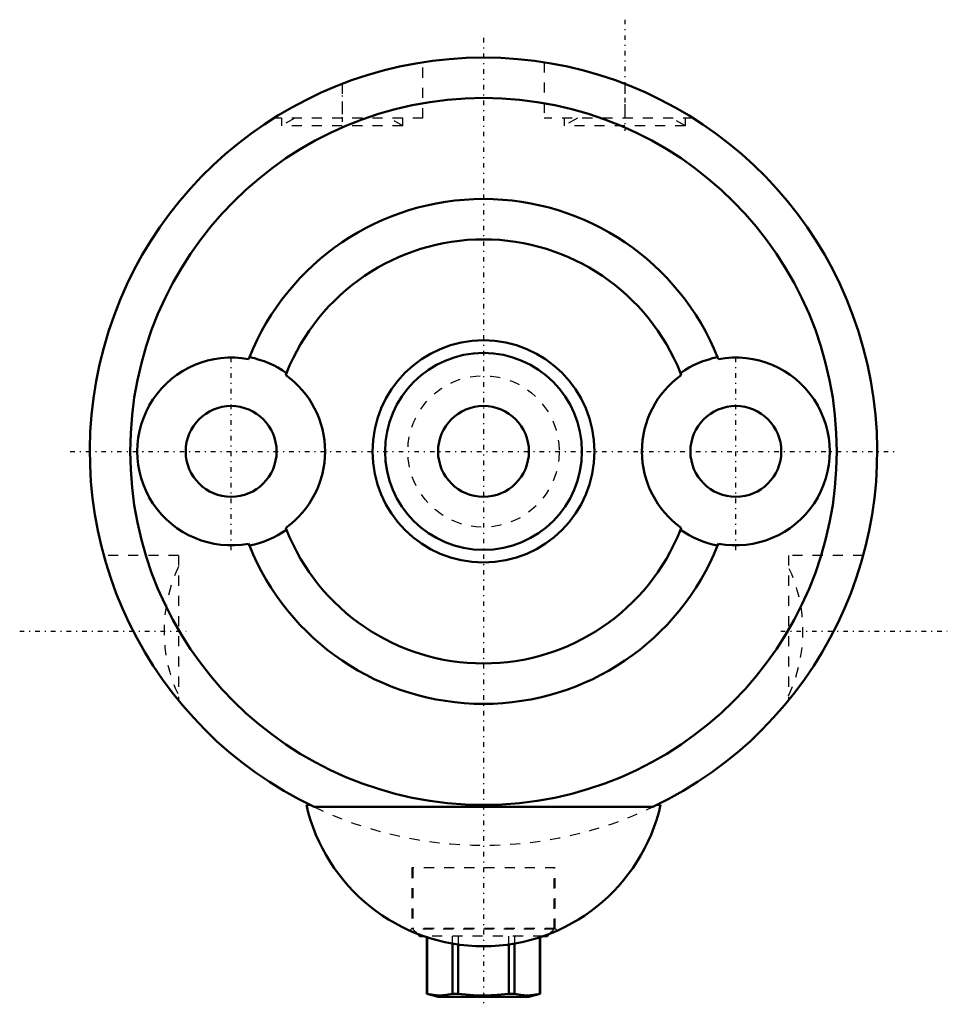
# Model space of a CAD drawing. Header units: millimetres. Extents: x -46 to 46, y -54.8 to 42.8.
import ezdxf

# ---------------------------------------------------------------- set-up
doc = ezdxf.new("R2010")
doc.units = ezdxf.units.MM
doc.linetypes.add('Center', pattern=[1.5, 0.45, -0.5, 0.05, -0.5])
doc.linetypes.add('Dashed', pattern=[2, 1, -1])
for name, color, linetype, lineweight in [('AM_0', 7, 'Continuous', 50), ('AM_7', 7, 'Center', 25), ('AM_9', 6, 'Dashed', 25)]:
    doc.layers.add(name, color=color, linetype=linetype, lineweight=lineweight)

msp = doc.modelspace()

# ---------------------------------------------------------------- linework, layer by layer
at = {"layer": 'AM_0'}
for p, q in [((-23.27, 9.138), (-23.195, 9.327)), ((23.195, 9.327), (23.27, 9.138)), ((-19.515, 7.757), (-19.59, 7.565)), ((19.59, 7.565), (19.515, 7.757)), ((-19.59, -7.565), (-19.515, -7.757)), ((19.515, -7.757), (19.59, -7.565)), ((-23.195, -9.327), (-23.27, -9.138)), ((23.27, -9.138), (23.195, -9.327)), ((-17.205, -35), (-17.55, -35)), ((17.55, -35), (17.205, -35)), ((-16.792, -35.2), (16.792, -35.2)), ((-6.512, -47.781), (-6.293, -48)), ((-5.916, -48), (-6.293, -48)), ((-5.6, -48.107), (-5.6, -53.705)), ((-5.591, -48.11), (-5.591, -53.705)), ((-3.069, -53.705), (-3.069, -48.736)), ((3.069, -48.736), (3.069, -53.705)), ((5.591, -53.705), (5.591, -48.11)), ((5.6, -53.705), (5.6, -48.107)), ((6.293, -48), (5.916, -48)), ((6.293, -48), (6.512, -47.781)), ((-2.522, -48.822), (-2.522, -53.705)), ((2.522, -53.705), (2.522, -48.822)), ((-5.591, -53.705), (-5.6, -53.705)), ((-5.6, -53.705), (-4.5, -54)), ((4.5, -54), (-4.5, -54)), ((-2.522, -53.705), (-3.069, -53.705)), ((3.069, -53.705), (2.522, -53.705)), ((4.5, -54), (5.6, -53.705)), ((5.6, -53.705), (5.591, -53.705))]:
    msp.add_line(p, q, dxfattribs=at)
for points in [[(-5.591, -53.705), (-4.968, -53.823), (-4.34, -53.866), (-3.705, -53.825), (-3.069, -53.705)], [(-2.522, -53.705), (-2.154, -53.747), (-0.996, -53.84), (0.169, -53.865), (1.346, -53.818), (2.522, -53.705)], [(3.069, -53.705), (3.693, -53.823), (4.32, -53.866), (4.956, -53.825), (5.591, -53.705)]]:
    msp.add_lwpolyline(points, dxfattribs=at)
for centre, radius in [((0, 0), 35), ((0, 0), 11), ((0, 0), 9.75), ((-25, 0), 4.5), ((0, 0), 4.5), ((25, 0), 4.5)]:
    msp.add_circle(centre, radius, dxfattribs=at)
for centre, radius, start, end in [((0, 0), 39, 295.50282, 244.49718), ((0, 0), 25, 21.90557, 158.09443), ((0, 0), 21, 21.67626, 158.32374), ((-25, 0), 9.3, 79.28056, 280.71944), ((-25, 0), 9.5, 54.73434, 79.04722), ((25, 0), 9.5, 100.95278, 125.26566), ((25, 0), 9.3, 259.28056, 100.71944), ((-25, 0), 9.3, 305.57012, 54.42988), ((25, 0), 9.3, 125.57012, 234.42988), ((-25, 0), 9.5, 280.95278, 305.26566), ((0, 0), 21, 201.67626, 338.32374), ((25, 0), 9.5, 234.73434, 259.04722), ((0, 0), 25, 201.90557, 338.09443), ((0, -31), 18, 192.83959, 347.16041)]:
    msp.add_arc(centre, radius, start, end, dxfattribs=at)
at = {"layer": 'AM_7'}
for p, q in [((14, 42.75), (14, 31.75)), ((0, 40.95), (0, -54.75)), ((-14, 36.188), (-14, 32.062)), ((-25, -9.765), (-25, 9.765)), ((25, -9.765), (25, 9.765)), ((-40.95, 0), (40.95, 0)), ((-45.95, -17.8), (-29.45, -17.8)), ((29.45, -17.8), (45.95, -17.8))]:
    msp.add_line(p, q, dxfattribs=at)
at = {"layer": 'AM_9'}
for p, q in [((-6, 33), (-6, 38.532)), ((6, 38.532), (6, 33)), ((-14, 36.401), (-14, 33)), ((14, 36.401), (14, 33)), ((-6, 33), (-20.785, 33)), ((-20, 33), (-20, 32.25)), ((-18.701, 33), (-20, 32.25)), ((-8, 32.25), (-20, 32.25)), ((-8, 32.25), (-9.299, 33)), ((-8, 32.25), (-8, 33)), ((20.785, 33), (6, 33)), ((9.299, 33), (8, 32.25)), ((8, 33), (8, 32.25)), ((20, 32.25), (8, 32.25)), ((20, 32.25), (18.701, 33)), ((20, 32.25), (20, 33)), ((-30.2, -10.3), (-37.609, -10.3)), ((-30.2, -10.3), (-30.2, -24.677)), ((37.609, -10.3), (30.2, -10.3)), ((30.2, -10.3), (30.2, -24.677)), ((7.1, -41.25), (-7.1, -41.25)), ((-7.1, -41.25), (-7.1, -47.25)), ((-7, -41.25), (-7, -47.293)), ((7, -47.293), (7, -41.25)), ((7.1, -47.25), (7.1, -41.25)), ((-7.1, -47.25), (-7.301, -47.451)), ((7.1, -47.25), (-7.1, -47.25)), ((-7, -47.293), (-6.512, -47.781)), ((7, -47.293), (-7, -47.293)), ((6.512, -47.781), (7, -47.293)), ((7.3, -47.45), (7.1, -47.25)), ((5.916, -48), (-5.916, -48)), ((-5.6, -48), (-5.6, -48.107)), ((-5.591, -48), (-5.591, -48.11)), ((-3.069, -48.736), (-3.069, -48)), ((-2.522, -48), (-2.522, -48.822)), ((2.522, -48.822), (2.522, -48)), ((3.069, -48), (3.069, -48.736)), ((5.591, -48.11), (5.591, -48)), ((5.6, -48.107), (5.6, -48))]:
    msp.add_line(p, q, dxfattribs=at)
msp.add_circle((0, 0), 7.5, dxfattribs=at)
for centre, radius, start, end in [((-16.8, -17.8), 14.85, 154.46962, 205.53038), ((16.8, -17.8), 14.85, 334.46962, 25.53038), ((0, 0), 39, 244.49718, 295.50282)]:
    msp.add_arc(centre, radius, start, end, dxfattribs=at)

doc.saveas('drawing.dxf')
